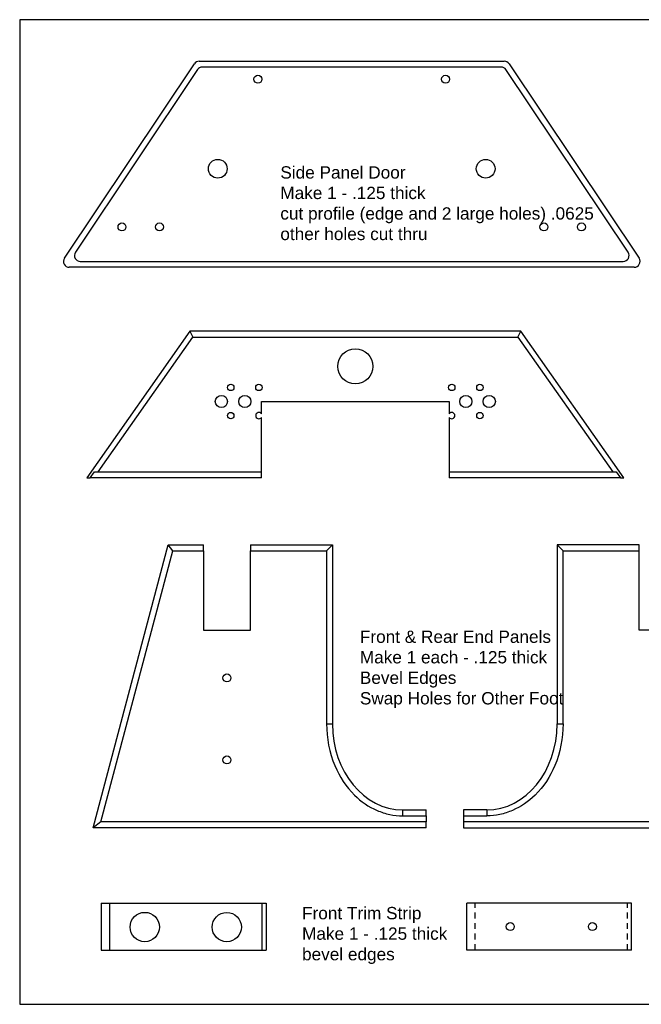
# Model space of a CAD drawing. Extents: x 0 to 32.9, y 0 to 21.
# Tile 1 of 3: x 0 to 13.3, y 0 to 21. Entities that reach past the tile are written whole.
import ezdxf

# ---------------------------------------------------------------- set-up
doc = ezdxf.new("R2010")
doc.units = 0
doc.header["$MEASUREMENT"] = 0
doc.linetypes.add('HIDDEN2', pattern=[0.1875, 0.125, -0.0625])
for name, color, linetype in [('CONTINUOUS', 7, 'CONTINUOUS'), ('HIDDEN', 253, 'HIDDEN2'), ('TANGENT_EDGES', 7, 'CONTINUOUS'), ('VISIBLE', 7, 'CONTINUOUS')]:
    doc.layers.add(name, color=color, linetype=linetype)

# ---------------------------------------------------------------- blocks, each defined once
blk = doc.blocks.new('BLOCK2')
at = {"layer": 'CONTINUOUS'}
for p, q in [((32.5, 21), (0, 21)), ((0, 21), (0, 0)), ((0, 0), (32.5, 0))]:
    blk.add_line(p, q, dxfattribs=at)

msp = doc.modelspace()

# ---------------------------------------------------------------- linework, layer by layer
at = {"layer": 'HIDDEN'}
for p, q in [((9.711, 1.157), (9.711, 2.157)), ((12.959, 1.157), (12.959, 2.157))]:
    msp.add_line(p, q, dxfattribs=at)
at = {"layer": 'TANGENT_EDGES'}
for p, q in [((6.543, 5.979), (6.668, 5.979)), ((11.459, 5.979), (11.584, 5.979)), ((8.168, 4.021), (8.168, 4.146)), ((9.959, 4.146), (9.959, 4.021))]:
    msp.add_line(p, q, dxfattribs=at)
at = {"layer": 'VISIBLE'}
for p, q in [((0.954, 15.914), (3.724, 20.06)), ((3.828, 20.115), (10.331, 20.115)), ((10.264, 19.99), (3.895, 19.99)), ((10.435, 20.06), (13.205, 15.914)), ((3.791, 19.935), (1.188, 16.039)), ((12.971, 16.039), (10.368, 19.935)), ((1.292, 15.844), (12.867, 15.844)), ((13.101, 15.719), (1.058, 15.719)), ((3.625, 14.356), (1.429, 11.23)), ((3.625, 14.356), (3.69, 14.231)), ((10.687, 14.356), (3.625, 14.356)), ((10.622, 14.231), (10.687, 14.356)), ((12.883, 11.23), (10.687, 14.356)), ((1.67, 11.355), (3.69, 14.231)), ((3.69, 14.231), (10.622, 14.231)), ((10.622, 14.231), (12.643, 11.355)), ((5.156, 12.594), (5.156, 12.856)), ((5.156, 12.856), (9.156, 12.856)), ((9.156, 12.856), (9.156, 12.594)), ((5.156, 11.355), (5.156, 12.517)), ((9.156, 12.517), (9.156, 11.355)), ((1.506, 11.23), (1.594, 11.355)), ((1.594, 11.355), (1.67, 11.355)), ((1.67, 11.355), (5.156, 11.355)), ((5.156, 11.23), (5.156, 11.355)), ((9.156, 11.355), (12.643, 11.355)), ((9.156, 11.355), (9.156, 11.23)), ((12.643, 11.355), (12.719, 11.355)), ((12.719, 11.355), (12.807, 11.23)), ((1.429, 11.23), (1.506, 11.23)), ((5.156, 11.23), (1.506, 11.23)), ((12.807, 11.23), (9.156, 11.23)), ((12.807, 11.23), (12.883, 11.23)), ((1.564, 3.764), (3.168, 9.799)), ((1.727, 3.889), (3.264, 9.674)), ((3.264, 9.674), (3.168, 9.799)), ((3.168, 9.799), (3.918, 9.799)), ((3.264, 9.674), (3.918, 9.674)), ((3.918, 9.674), (3.918, 9.799)), ((3.918, 9.674), (3.918, 7.979)), ((4.918, 9.799), (6.668, 9.799)), ((4.918, 9.799), (4.918, 9.674)), ((4.918, 9.674), (6.543, 9.674)), ((4.918, 7.979), (4.918, 9.674)), ((6.543, 9.674), (6.668, 9.799)), ((6.543, 9.674), (6.543, 5.979)), ((6.668, 9.799), (6.668, 5.979)), ((11.459, 9.799), (11.459, 5.979)), ((13.209, 9.799), (11.459, 9.799)), ((11.459, 9.799), (11.584, 9.674)), ((11.584, 5.979), (11.584, 9.674)), ((11.584, 9.674), (13.209, 9.674)), ((13.209, 9.674), (13.209, 9.799)), ((13.209, 7.979), (13.209, 9.674)), ((3.918, 7.979), (4.918, 7.979)), ((14.209, 7.979), (13.209, 7.979)), ((8.168, 4.146), (8.664, 4.146)), ((8.168, 4.021), (8.664, 4.021)), ((8.664, 4.021), (8.664, 4.146)), ((8.664, 4.021), (8.664, 3.889)), ((9.959, 4.146), (9.463, 4.146)), ((9.463, 4.146), (9.463, 4.021)), ((9.463, 4.021), (9.463, 3.889)), ((9.463, 4.021), (9.959, 4.021)), ((1.727, 3.889), (1.564, 3.764)), ((8.664, 3.889), (1.727, 3.889)), ((8.664, 3.764), (8.664, 3.889)), ((9.463, 3.889), (9.463, 3.764)), ((16.401, 3.889), (9.463, 3.889)), ((8.664, 3.764), (1.564, 3.764)), ((9.463, 3.764), (16.563, 3.764)), ((1.737, 2.154), (1.918, 2.154)), ((1.737, 2.154), (1.737, 1.154)), ((1.918, 2.154), (1.918, 1.154)), ((1.918, 2.154), (5.166, 2.154)), ((5.166, 2.154), (5.254, 2.154)), ((5.166, 2.154), (5.166, 1.154)), ((5.254, 2.154), (5.254, 1.154)), ((13.048, 2.157), (9.531, 2.157)), ((9.531, 1.157), (9.531, 2.157)), ((13.048, 1.157), (13.048, 2.157)), ((1.737, 1.154), (1.918, 1.154)), ((1.918, 1.154), (5.166, 1.154)), ((5.166, 1.154), (5.254, 1.154)), ((13.048, 1.157), (9.531, 1.157))]:
    msp.add_line(p, q, dxfattribs=at)
for centre, radius in [((5.079, 19.731), 0.085), ((9.079, 19.731), 0.085), ((4.223, 17.821), 0.2), ((9.935, 17.821), 0.2), ((2.181, 16.579), 0.085), ((2.981, 16.579), 0.085), ((11.178, 16.579), 0.085), ((11.978, 16.579), 0.085), ((7.156, 13.606), 0.375), ((4.5, 13.156), 0.068), ((5.1, 13.156), 0.068), ((9.212, 13.156), 0.068), ((9.812, 13.156), 0.068), ((4.3, 12.856), 0.13), ((4.8, 12.856), 0.13), ((9.512, 12.856), 0.13), ((10.012, 12.856), 0.13), ((4.5, 12.556), 0.068), ((9.812, 12.556), 0.068), ((4.418, 6.961), 0.085), ((4.418, 5.211), 0.085), ((2.666, 1.648), 0.313), ((4.416, 1.648), 0.312), ((10.46, 1.657), 0.085), ((12.21, 1.657), 0.085)]:
    msp.add_circle(centre, radius, dxfattribs=at)
for centre, radius, start, end in [((3.828, 19.99), 0.125, 90, 146.2513), ((3.895, 19.865), 0.125, 90, 146.2513), ((10.264, 19.865), 0.125, 33.7487, 90), ((10.331, 19.99), 0.125, 33.7487, 90), ((1.292, 15.969), 0.125, 146.2513, 270), ((12.867, 15.969), 0.125, 270, 33.7487), ((1.058, 15.844), 0.125, 146.2513, 270), ((13.101, 15.844), 0.125, 270, 33.7487), ((5.1, 12.556), 0.068, 34.5603, 325.4397), ((9.212, 12.556), 0.068, 214.5603, 145.4397)]:
    msp.add_arc(centre, radius, start, end, dxfattribs=at)
for centre, major_axis, start_param, end_param in [((8.168, 5.979), (0, -1.833), -1.570796, 0), ((9.959, 5.979), (0, 1.833), 3.141593, 4.712389)]:
    msp.add_ellipse(centre, major_axis=major_axis, ratio=0.818265, start_param=start_param, end_param=end_param, dxfattribs=at)
for points, knots in [([(6.543, 5.979), (6.543, 5.677), (6.602, 5.369), (6.818, 4.858), (6.96, 4.639), (7.277, 4.326), (7.442, 4.212), (7.706, 4.098), (7.797, 4.069), (7.981, 4.03), (8.075, 4.021), (8.168, 4.021)], [0, 0, 0, 0, 2.300697, 2.300697, 4.219158, 4.219158, 5.695314, 5.695314, 6.414247, 6.414247, 7.126051, 7.126051, 7.126051, 7.126051]), ([(11.584, 5.979), (11.584, 5.677), (11.525, 5.369), (11.31, 4.858), (11.168, 4.639), (10.85, 4.326), (10.686, 4.212), (10.421, 4.098), (10.33, 4.069), (10.147, 4.03), (10.053, 4.021), (9.959, 4.021)], [-7.126051, -7.126051, -7.126051, -7.126051, -4.825354, -4.825354, -2.906893, -2.906893, -1.430737, -1.430737, -0.711803, -0.711803, 0, 0, 0, 0])]:
    msp.add_open_spline(points, degree=3, knots=knots, dxfattribs=at)

# ---------------------------------------------------------------- block references
at = {"layer": 'CONTINUOUS'}
msp.add_blockref('BLOCK2', (0, 0), dxfattribs=at)

# ---------------------------------------------------------------- texts
at = {"layer": 'CONTINUOUS', "char_height": 0.26242, "attachment_point": 1}
for s, insert in [('{\\fArial|b0|i0|c0|p0;\\C7;Side Panel Door}{\\fArial|b0|i0|c0|p0;\\C7;\\PMake 1 - .125 thick}{\\fArial|b0|i0|c0|p0;\\C7;\\Pcut profile (edge and 2 large holes) .0625}{\\fArial|b0|i0|c0|p0;\\C7;\\Pother holes cut thru}{\\fArial|b0|i0|c0|p0;\\C7;\\P}{\\fArial|b0|i0|c0|p0;\\C7;\\H0.4375x;}', (5.557, 17.874)), ('{\\fArial|b0|i0|c0|p0;\\C7;Front & Rear End Panels}{\\fArial|b0|i0|c0|p0;\\C7;\\PMake 1 each - .125 thick}{\\fArial|b0|i0|c0|p0;\\C7;\\PBevel Edges}{\\fArial|b0|i0|c0|p0;\\C7;\\PSwap Holes for Other Foot}{\\fArial|b0|i0|c0|p0;\\C7;\\H0.4375x;}', (7.253, 7.971)), ('{\\fArial|b0|i0|c0|p0;\\C7;Front Trim Strip}{\\fArial|b0|i0|c0|p0;\\C7;\\PMake 1 - .125 thick}{\\fArial|b0|i0|c0|p0;\\C7;\\Pbevel edges}{\\fArial|b0|i0|c0|p0;\\C7;\\H0.4375x;}', (6.02, 2.076))]:
    msp.add_mtext(s, dxfattribs=dict(at, insert=insert))

doc.saveas('drawing.dxf')
